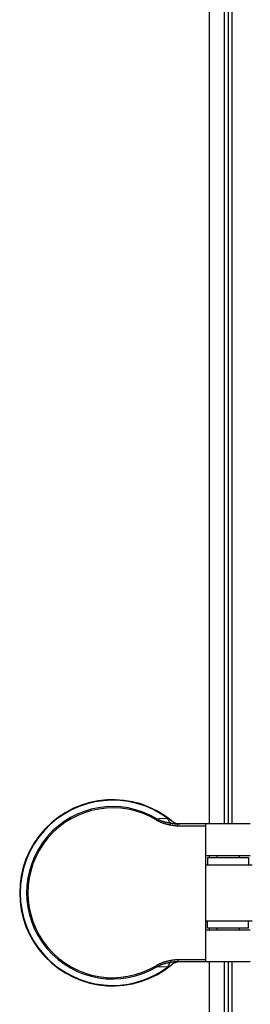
# Model space of a CAD drawing. Header units: millimetres. Extents: x 4837.86 to 4838.705, y 2216.577 to 2217.566.
# Tile 1 of 3: x 4838.271 to 4838.333, y 2216.808 to 2217.072. Entities that reach past the tile are written whole.
import ezdxf

# ---------------------------------------------------------------- set-up
doc = ezdxf.new("R2010")
doc.units = ezdxf.units.MM
doc.layers.add('SANINDUSA', color=3, linetype='Continuous')

msp = doc.modelspace()

# ---------------------------------------------------------------- linework, layer by layer
at = {"layer": 'SANINDUSA'}
for p, q in [((4838.321728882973, 2217.301995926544), (4838.321728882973, 2216.855995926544)), ((4838.325728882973, 2217.301995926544), (4838.325728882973, 2216.855995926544)), ((4838.326798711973, 2217.301995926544), (4838.326798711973, 2216.855995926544)), ((4838.327798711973, 2217.301995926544), (4838.327798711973, 2216.855995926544)), ((4838.307481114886, 2216.857067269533), (4838.307662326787, 2216.85737085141)), ((4838.307662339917, 2216.857370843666), (4838.308276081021, 2216.857398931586)), ((4838.308276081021, 2216.857398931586), (4838.310542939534, 2216.857503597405)), ((4838.310542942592, 2216.857503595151), (4838.310697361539, 2216.857411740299)), ((4838.310697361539, 2216.857411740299), (4838.310836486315, 2216.857327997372)), ((4838.310836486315, 2216.857327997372), (4838.311016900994, 2216.857218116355)), ((4838.311016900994, 2216.857218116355), (4838.311165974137, 2216.857126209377)), ((4838.311165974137, 2216.857126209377), (4838.311325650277, 2216.85702664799)), ((4838.311325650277, 2216.85702664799), (4838.311448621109, 2216.856949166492)), ((4838.311448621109, 2216.856949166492), (4838.311593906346, 2216.856856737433)), ((4838.311593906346, 2216.856856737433), (4838.311690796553, 2216.856794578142)), ((4838.311690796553, 2216.856794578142), (4838.311691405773, 2216.856794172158)), ((4838.311345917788, 2216.855714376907), (4838.311429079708, 2216.85618707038)), ((4838.313308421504, 2216.85549592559), (4838.313308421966, 2216.855995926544)), ((4838.313308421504, 2216.85549592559), (4838.320798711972, 2216.855495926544)), ((4838.332798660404, 2216.855995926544), (4838.313308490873, 2216.855995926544)), ((4838.320798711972, 2216.855495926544), (4838.320798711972, 2216.855995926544)), ((4838.320798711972, 2216.847495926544), (4838.320798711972, 2216.855495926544)), ((4838.320798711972, 2216.827495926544), (4838.320798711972, 2216.847495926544)), ((4838.320798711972, 2216.847495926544), (4838.3327985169, 2216.847495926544)), ((4838.321298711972, 2216.846995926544), (4838.321298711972, 2216.844995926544)), ((4838.321298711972, 2216.846995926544), (4838.332298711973, 2216.846995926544)), ((4838.321728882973, 2216.847495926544), (4838.321728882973, 2216.846995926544)), ((4838.323798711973, 2216.847495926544), (4838.323798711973, 2216.846995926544)), ((4838.329798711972, 2216.847495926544), (4838.329798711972, 2216.846995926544)), ((4838.332298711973, 2216.846995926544), (4838.332298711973, 2216.844995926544)), ((4838.320798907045, 2216.844995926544), (4838.333298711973, 2216.844995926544)), ((4838.320798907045, 2216.829995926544), (4838.333298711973, 2216.829995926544)), ((4838.321298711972, 2216.827995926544), (4838.321298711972, 2216.829995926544)), ((4838.332298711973, 2216.827995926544), (4838.332298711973, 2216.829995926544)), ((4838.3327985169, 2216.827495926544), (4838.320798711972, 2216.827495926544)), ((4838.320798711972, 2216.819495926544), (4838.320798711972, 2216.827495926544)), ((4838.332298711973, 2216.827995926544), (4838.321298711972, 2216.827995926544)), ((4838.321728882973, 2216.827995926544), (4838.321728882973, 2216.827495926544)), ((4838.323798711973, 2216.827995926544), (4838.323798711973, 2216.827495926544)), ((4838.329798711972, 2216.827995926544), (4838.329798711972, 2216.827495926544)), ((4838.311345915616, 2216.819277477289), (4838.311429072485, 2216.818804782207)), ((4838.313308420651, 2216.819495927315), (4838.313308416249, 2216.818995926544)), ((4838.320798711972, 2216.819495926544), (4838.313308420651, 2216.819495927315)), ((4838.320798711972, 2216.818995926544), (4838.320798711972, 2216.819495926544)), ((4838.307481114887, 2216.817924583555), (4838.307662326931, 2216.817621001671)), ((4838.310542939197, 2216.81748825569), (4838.308588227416, 2216.81757843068)), ((4838.310692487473, 2216.817577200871), (4838.310542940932, 2216.817488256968)), ((4838.310890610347, 2216.817696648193), (4838.310692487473, 2216.817577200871)), ((4838.311057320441, 2216.817798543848), (4838.310890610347, 2216.817696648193)), ((4838.311197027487, 2216.817884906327), (4838.311057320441, 2216.817798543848)), ((4838.311349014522, 2216.817979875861), (4838.311197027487, 2216.817884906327)), ((4838.311491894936, 2216.818070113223), (4838.311349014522, 2216.817979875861)), ((4838.311690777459, 2216.818197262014), (4838.311491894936, 2216.818070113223)), ((4838.311691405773, 2216.81819768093), (4838.311690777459, 2216.818197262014)), ((4838.332798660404, 2216.818995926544), (4838.313308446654, 2216.818995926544)), ((4838.321728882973, 2216.818995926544), (4838.321728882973, 2216.607495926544)), ((4838.325728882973, 2216.818995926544), (4838.325728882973, 2216.607495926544)), ((4838.326798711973, 2216.818995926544), (4838.326798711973, 2216.607495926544)), ((4838.327798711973, 2216.818995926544), (4838.327798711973, 2216.608295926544))]:
    msp.add_line(p, q, dxfattribs=at)
for points in [[(4838.307481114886, 2216.857067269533), (4838.307604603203, 2216.856995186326), (4838.307730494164, 2216.856924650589), (4838.307858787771, 2216.856855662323), (4838.30798964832, 2216.856788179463), (4838.308122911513, 2216.856722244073), (4838.308258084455, 2216.856657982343), (4838.308395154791, 2216.85659540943), (4838.308534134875, 2216.856534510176), (4838.308674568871, 2216.856475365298), (4838.308816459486, 2216.856417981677), (4838.308959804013, 2216.856362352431), (4838.309104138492, 2216.856308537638), (4838.309249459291, 2216.856256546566), (4838.309395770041, 2216.856206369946), (4838.30954261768, 2216.856158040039), (4838.309689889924, 2216.856111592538), (4838.309837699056, 2216.856066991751), (4838.30998592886, 2216.856024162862), (4838.310134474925, 2216.855983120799), (4838.310283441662, 2216.855943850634), (4838.310433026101, 2216.855906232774), (4838.310583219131, 2216.85587024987), (4838.310734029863, 2216.855835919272), (4838.310885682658, 2216.855803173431), (4838.311038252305, 2216.855771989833), (4838.311191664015, 2216.855742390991), (4838.311345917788, 2216.855714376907)], [(4838.307662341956, 2216.857370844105), (4838.307783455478, 2216.857307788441), (4838.307906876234, 2216.857246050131), (4838.308032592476, 2216.857185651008), (4838.308160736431, 2216.857126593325), (4838.30829115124, 2216.857068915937), (4838.308423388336, 2216.857012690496), (4838.308557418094, 2216.856957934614), (4838.308693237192, 2216.856904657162), (4838.308830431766, 2216.856852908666), (4838.308968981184, 2216.856802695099), (4838.309108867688, 2216.856754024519), (4838.309249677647, 2216.856706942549), (4838.309391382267, 2216.856661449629), (4838.309533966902, 2216.856617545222), (4838.3096770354, 2216.856575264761), (4838.309820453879, 2216.856534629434), (4838.309964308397, 2216.856495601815), (4838.310108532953, 2216.856458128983), (4838.310253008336, 2216.856422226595), (4838.310397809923, 2216.856387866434), (4838.310543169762, 2216.856354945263), (4838.310689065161, 2216.856323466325), (4838.310835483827, 2216.856293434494), (4838.310982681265, 2216.85626477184), (4838.311130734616, 2216.856237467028), (4838.311279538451, 2216.856211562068), (4838.311429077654, 2216.856187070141)], [(4838.310542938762, 2216.85750359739), (4838.310598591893, 2216.857354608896), (4838.310658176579, 2216.857211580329), (4838.310721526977, 2216.857074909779), (4838.310788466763, 2216.856944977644), (4838.310858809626, 2216.856822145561), (4838.310932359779, 2216.85670675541), (4838.311008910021, 2216.856599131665), (4838.311088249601, 2216.856499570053), (4838.311170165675, 2216.856408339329), (4838.311254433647, 2216.856325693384), (4838.311340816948, 2216.856251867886), (4838.311429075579, 2216.856187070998)], [(4838.311345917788, 2216.855714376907), (4838.311533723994, 2216.855681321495), (4838.311716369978, 2216.855650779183), (4838.311893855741, 2216.855622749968), (4838.312065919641, 2216.855597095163), (4838.31223282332, 2216.855573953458), (4838.312395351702, 2216.855553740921), (4838.312552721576, 2216.85553655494), (4838.312705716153, 2216.855522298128), (4838.312857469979, 2216.855511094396), (4838.313009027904, 2216.855502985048), (4838.313159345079, 2216.855497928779), (4838.313308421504, 2216.85549592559)], [(4838.311429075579, 2216.856187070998), (4838.311615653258, 2216.856158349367), (4838.311795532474, 2216.856131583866), (4838.311968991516, 2216.856106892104), (4838.312136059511, 2216.856084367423), (4838.312297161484, 2216.856064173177), (4838.312452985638, 2216.856046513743), (4838.312602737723, 2216.856031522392), (4838.312747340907, 2216.856019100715), (4838.312889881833, 2216.856009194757), (4838.313031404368, 2216.856001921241), (4838.313170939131, 2216.85599744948), (4838.313308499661, 2216.855995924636)], [(4838.311345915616, 2216.819277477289), (4838.311192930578, 2216.819249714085), (4838.311040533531, 2216.819220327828), (4838.310888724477, 2216.819189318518), (4838.310737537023, 2216.819156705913), (4838.310586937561, 2216.819122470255), (4838.310436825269, 2216.819086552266), (4838.310287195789, 2216.819048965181), (4838.31013805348, 2216.819009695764), (4838.309989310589, 2216.818968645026), (4838.309840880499, 2216.818925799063), (4838.309692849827, 2216.818881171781), (4838.309545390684, 2216.818834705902), (4838.3093984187, 2216.818786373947), (4838.309252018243, 2216.818736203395), (4838.309106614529, 2216.818684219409), (4838.308962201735, 2216.818630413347), (4838.308818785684, 2216.81857479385), (4838.308676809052, 2216.818517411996), (4838.308536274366, 2216.818458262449), (4838.308397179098, 2216.818397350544), (4838.308259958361, 2216.818334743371), (4838.308124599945, 2216.818270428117), (4838.307991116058, 2216.818204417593), (4838.307859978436, 2216.818136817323), (4838.307731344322, 2216.818067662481), (4838.307605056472, 2216.817996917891), (4838.307481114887, 2216.817924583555)], [(4838.313308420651, 2216.819495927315), (4838.313159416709, 2216.819493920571), (4838.313009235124, 2216.819488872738), (4838.312857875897, 2216.819480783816), (4838.312706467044, 2216.819469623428), (4838.312553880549, 2216.819455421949), (4838.312396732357, 2216.819438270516), (4838.312234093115, 2216.819418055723), (4838.312066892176, 2216.819394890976), (4838.311894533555, 2216.819369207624), (4838.31171681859, 2216.81934114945), (4838.311533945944, 2216.819310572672), (4838.311345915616, 2216.819277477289)], [(4838.308588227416, 2216.81757843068), (4838.30796747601, 2216.817607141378), (4838.307662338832, 2216.817621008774)], [(4838.311429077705, 2216.818804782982), (4838.311280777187, 2216.818780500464), (4838.311132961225, 2216.818754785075), (4838.310985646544, 2216.818727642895), (4838.310838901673, 2216.818699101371), (4838.310692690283, 2216.818669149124), (4838.310546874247, 2216.818637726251), (4838.310401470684, 2216.81860483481), (4838.310256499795, 2216.818570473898), (4838.310111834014, 2216.818534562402), (4838.309967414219, 2216.818497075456), (4838.309823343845, 2216.818458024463), (4838.309679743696, 2216.818417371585), (4838.309536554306, 2216.818375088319), (4838.309393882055, 2216.818331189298), (4838.309252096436, 2216.818285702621), (4838.309111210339, 2216.818238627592), (4838.308971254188, 2216.818189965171), (4838.308832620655, 2216.818139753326), (4838.308695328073, 2216.818088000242), (4838.308559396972, 2216.818034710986), (4838.308425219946, 2216.817979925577), (4838.308292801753, 2216.817923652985), (4838.308162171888, 2216.817865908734), (4838.308033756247, 2216.817806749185), (4838.307907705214, 2216.817746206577), (4838.307783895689, 2216.817684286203), (4838.307662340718, 2216.81762100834)], [(4838.311429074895, 2216.818804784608), (4838.311340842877, 2216.818740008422), (4838.311254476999, 2216.818666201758), (4838.311170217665, 2216.818583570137), (4838.311088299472, 2216.818492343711), (4838.311008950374, 2216.818392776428), (4838.310932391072, 2216.818285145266), (4838.310858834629, 2216.818169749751), (4838.310788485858, 2216.818046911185), (4838.310721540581, 2216.817916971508), (4838.31065818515, 2216.817780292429), (4838.310598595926, 2216.817637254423), (4838.310542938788, 2216.817488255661)], [(4838.313308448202, 2216.818995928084), (4838.313170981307, 2216.818994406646), (4838.313031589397, 2216.818989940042), (4838.312890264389, 2216.818982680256), (4838.312748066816, 2216.818972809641), (4838.312603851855, 2216.818960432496), (4838.312454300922, 2216.818945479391), (4838.312298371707, 2216.818927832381), (4838.312136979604, 2216.818907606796), (4838.311969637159, 2216.818885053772), (4838.311795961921, 2216.818860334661), (4838.311615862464, 2216.818833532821), (4838.311429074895, 2216.818804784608)]]:
    msp.add_lwpolyline(points, dxfattribs=at)
for centre, radius, start, end in [((4838.295798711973, 2216.837495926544), 0.025, 50.52750311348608, 309.4724968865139), ((4838.295798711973, 2216.837495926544), 0.02485355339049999, 53.61243141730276, 306.3875679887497), ((4838.295798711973, 2216.837495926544), 0.0231464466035, 59.16640657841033, 300.833590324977), ((4838.295798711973, 2216.837495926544), 0.0227928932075, 59.16644371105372, 300.8335563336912), ((4838.313916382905, 2216.859495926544), 0.0035, 230.5275031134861, 270), ((4838.313916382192, 2216.815495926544), 0.0034999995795, 89.99998832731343, 129.4724879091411)]:
    msp.add_arc(centre, radius, start, end, dxfattribs=at)

doc.saveas('drawing.dxf')
